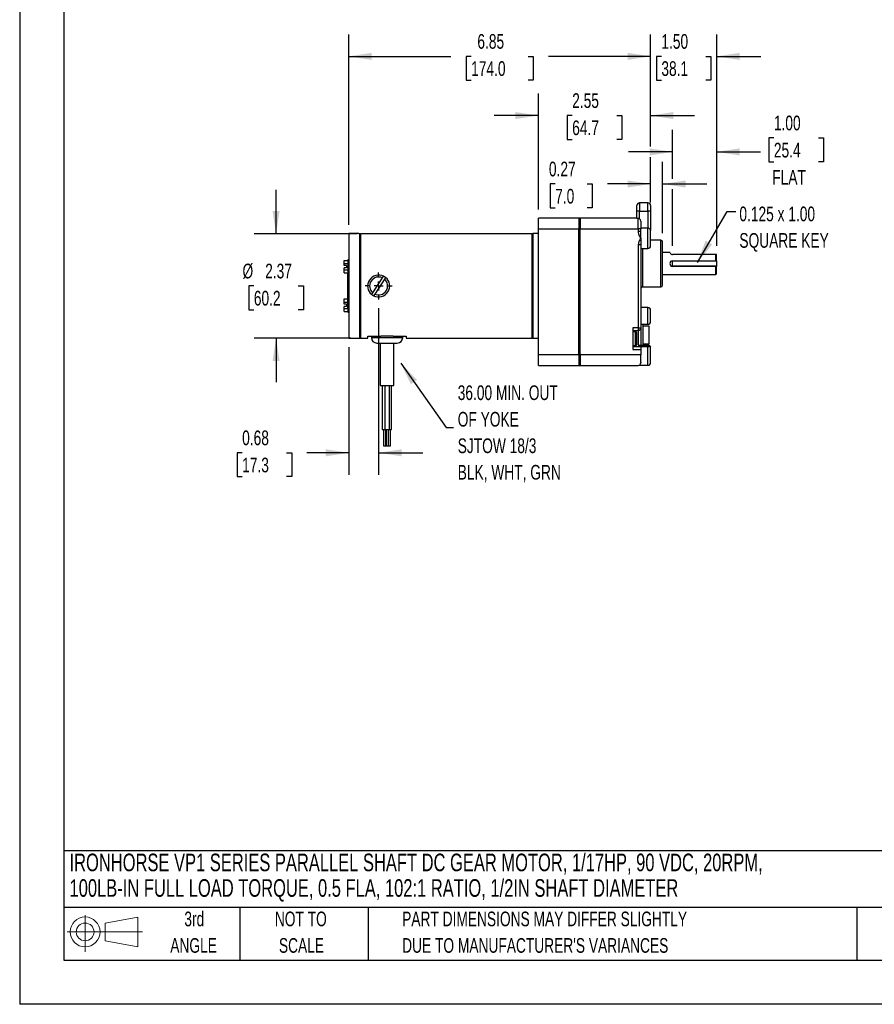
# Model space of a CAD drawing. Header units: inches. Extents: x 0 to 44, y 0 to 34.
# Tile 1 of 7: x 0 to 19.4, y 0 to 22.3. Entities that reach past the tile are written whole.
import ezdxf

# ---------------------------------------------------------------- set-up
doc = ezdxf.new("R2010")
doc.units = ezdxf.units.IN
doc.header["$LTSCALE"] = 4
doc.header["$MEASUREMENT"] = 0
doc.linetypes.add('CENTERX2', pattern=[0.8, 0.5, -0.1, 0.1, -0.1])
doc.layers.add('CENTER', color=40, linetype='CENTERX2')
doc.layers.add('SLD-DEFPOINTS', color=7, linetype='Continuous')
doc.layers.add('DIMENSIONS', color=140, linetype='Continuous', lineweight=25)
doc.layers.add('TEXT', color=140, linetype='Continuous', lineweight=25)
doc.styles.add('SLDTEXTSTYLE0', font='TXT', dxfattribs={"width": 0.7})
doc.dimstyles.new('SLDDIMSTYLE0', dxfattribs={"dimtxt": 0.339844, "dimasz": 0.52, "dimexe": 0, "dimexo": 0.0625, "dimgap": 0.084961, "dimtad": 0, "dimtih": 1, "dimtoh": 1, "dimrnd": 1e-09, "dimzin": 12, "dimdsep": 46, "dimtxsty": 'SLDTEXTSTYLE0', "dimsah": 1, "dimcen": 0.09, "dimadec": 0, "dimazin": 3, "dimtfac": 1, "dimtmove": 0, "dimatfit": 0, "dimfxl": 0, "dimfrac": 2, "dimtolj": 1, "dimtzin": 12, "dimarcsym": 0})
doc.dimstyles.new('SLDDIMSTYLE1', dxfattribs={"dimtxt": 0.339844, "dimasz": 0.52, "dimexe": 0, "dimexo": 0.0625, "dimgap": 0.084961, "dimtad": 0, "dimtih": 1, "dimtoh": 1, "dimrnd": 1e-09, "dimdsep": 46, "dimtxsty": 'SLDTEXTSTYLE0', "dimsah": 1, "dimcen": 0.09, "dimadec": 0, "dimazin": 2, "dimtfac": 1, "dimtmove": 0, "dimatfit": 0, "dimfxl": 0, "dimfrac": 2, "dimtolj": 1, "dimtzin": 12, "dimarcsym": 0})
doc.dimstyles.new('SLDDIMSTYLE2', dxfattribs={"dimtxt": 0.339844, "dimasz": 0.52, "dimexe": 0, "dimexo": 0.0625, "dimgap": 0.084961, "dimtad": 0, "dimtih": 1, "dimtoh": 1, "dimrnd": 1e-09, "dimzin": 12, "dimdsep": 46, "dimtxsty": 'SLDTEXTSTYLE0', "dimsah": 1, "dimcen": 0.09, "dimadec": 0, "dimazin": 3, "dimtfac": 1, "dimtofl": 0, "dimtmove": 0, "dimatfit": 3, "dimfxl": 0, "dimfrac": 2, "dimtolj": 1, "dimtzin": 12, "dimarcsym": 0})
doc.dimstyles.new('SLDDIMSTYLE5', dxfattribs={"dimtxt": 0.339844, "dimasz": 0.52, "dimexe": 0, "dimexo": 0.0625, "dimgap": 0.084961, "dimtad": 0, "dimtih": 1, "dimtoh": 1, "dimrnd": 1e-09, "dimzin": 4, "dimdsep": 46, "dimtxsty": 'SLDTEXTSTYLE0', "dimsah": 1, "dimcen": 0.09, "dimadec": 0, "dimazin": 1, "dimtfac": 1, "dimtmove": 0, "dimatfit": 0, "dimfxl": 0, "dimfrac": 2, "dimtolj": 1, "dimtzin": 12, "dimarcsym": 0})
doc.dimstyles.new('SLDDIMSTYLE6', dxfattribs={"dimtxt": 0.18, "dimasz": 0.52, "dimexe": 0, "dimexo": 0.0625, "dimgap": 0, "dimtad": 0, "dimtih": 1, "dimtoh": 1, "dimdec": 0, "dimrnd": 1e-09, "dimzin": 0, "dimdsep": 46, "dimtxsty": 'Standard', "dimsah": 1, "dimcen": 0.09, "dimadec": 0, "dimazin": 0, "dimtfac": 0.52, "dimtdec": 0, "dimtofl": 0, "dimtmove": 0, "dimatfit": 3, "dimfxl": 0, "dimfrac": 2, "dimtolj": 1, "dimtzin": 0, "dimarcsym": 0})

# ---------------------------------------------------------------- blocks, each defined once
blk = doc.blocks.new('Block11')
at = {"color": 7, "linetype": 'Continuous', "lineweight": 18}
for p, q in [((0.408, 0.836), (0.408, 0)), ((0.863, 0.656), (1.602, 0.792)), ((1.602, 0.792), (1.602, 0.115)), ((0, 0.454), (1.712, 0.454)), ((0.863, 0.251), (0.863, 0.656)), ((0.863, 0.251), (1.602, 0.115))]:
    blk.add_line(p, q, dxfattribs=at)
for radius in [0.339, 0.202]:
    blk.add_circle((0.408, 0.454), radius, dxfattribs=at)
blk = doc.blocks.new('Block12')
at = {"layer": 'SLD-DEFPOINTS'}
blk.add_blockref('Block11', (0, 0), dxfattribs=at)
blk = doc.blocks.new('SW_NOTE_0')
at = {"layer": 'TEXT', "color": 0, "linetype": 'CENTERX2', "lineweight": 18, "char_height": 0.4, "attachment_point": 1, "style": 'SLDTEXTSTYLE0'}
for s, insert in [('IRONHORSE VP1 SERIES PARALLEL SHAFT DC GEAR MOTOR, 1/17HP, 90 VDC, 20RPM,', (0, 0.516)), ('100LB-IN FULL LOAD TORQUE, 0.5 FLA, 102:1 RATIO, 1/2IN SHAFT DIAMETER', (0, -0.064))]:
    blk.add_mtext(s, dxfattribs=dict(at, insert=insert))
blk = doc.blocks.new('SW_NOTE_0_3')
at = {"layer": 'TEXT', "color": 0, "linetype": 'CENTERX2', "lineweight": 18, "char_height": 0.33333, "attachment_point": 1, "style": 'SLDTEXTSTYLE0'}
for s, insert in [('PART DIMENSIONS MAY DIFFER SLIGHTLY', (0, 0.43)), ("DUE TO MANUFACTURER'S VARIANCES", (0, -0.172))]:
    blk.add_mtext(s, dxfattribs=dict(at, insert=insert))
blk = doc.blocks.new('SW_NOTE_0_4')
at = {"layer": 'TEXT', "color": 0, "linetype": 'CENTERX2', "lineweight": 18, "char_height": 0.3333, "attachment_point": 2, "style": 'SLDTEXTSTYLE0'}
for s, insert in [('NOT TO', (0.828, 0.43)), ('SCALE', (0.843, -0.172))]:
    blk.add_mtext(s, dxfattribs=dict(at, insert=insert))
blk = doc.blocks.new('SW_NOTE_0_5')
at = {"layer": 'TEXT', "color": 0, "linetype": 'CENTERX2', "lineweight": 18, "char_height": 0.3333, "attachment_point": 2, "style": 'SLDTEXTSTYLE0'}
for s, insert in [('3rd', (0.365, 0.43)), ('ANGLE', (0.349, -0.172))]:
    blk.add_mtext(s, dxfattribs=dict(at, insert=insert))
blk = doc.blocks.new('_D_12')
at = {"layer": 'DIMENSIONS'}
for p, q in [((5.819, 17.488), (5.819, 18.488)), ((7.662, 17.488), (5.319, 17.488)), ((5.314, 16.303), (5.2, 16.303)), ((5.2, 16.303), (5.2, 15.763)), ((6.324, 16.303), (6.438, 16.303)), ((6.438, 16.303), (6.438, 15.763)), ((5.2, 15.763), (5.314, 15.763)), ((6.438, 15.763), (6.324, 15.763)), ((7.517, 15.118), (5.319, 15.118)), ((5.819, 15.118), (5.819, 14.118))]:
    blk.add_line(p, q, dxfattribs=at)
for points in [[(5.819, 17.488), (5.899, 18.008), (5.739, 18.008)], [(5.819, 15.118), (5.739, 14.598), (5.899, 14.598)]]:
    blk.add_solid(points, dxfattribs=at)
at = {"layer": 'DIMENSIONS', "char_height": 0.3333, "attachment_point": 1, "style": 'SLDTEXTSTYLE0'}
for s, insert in [('%%c', (5.057, 16.809)), ('2.37', (5.571, 16.809)), ('60.2', (5.314, 16.193))]:
    blk.add_mtext(s, dxfattribs=dict(at, insert=insert))
blk = doc.blocks.new('_D_13')
at = {"layer": 'DIMENSIONS'}
for p, q in [((8.147, 15.799), (8.147, 12.017)), ((7.467, 14.916), (7.467, 12.017)), ((5.049, 12.517), (4.935, 12.517)), ((4.935, 12.517), (4.935, 11.977)), ((6.059, 12.517), (6.173, 12.517)), ((6.173, 12.517), (6.173, 11.977)), ((7.467, 12.517), (6.519, 12.517)), ((8.147, 12.517), (9.147, 12.517)), ((4.935, 11.977), (5.049, 11.977)), ((6.173, 11.977), (6.059, 11.977))]:
    blk.add_line(p, q, dxfattribs=at)
for points in [[(7.467, 12.517), (6.947, 12.597), (6.947, 12.437)], [(8.147, 12.517), (8.667, 12.437), (8.667, 12.597)]]:
    blk.add_solid(points, dxfattribs=at)
at = {"layer": 'DIMENSIONS', "char_height": 0.3333, "attachment_point": 1, "style": 'SLDTEXTSTYLE0'}
for s, insert in [('0.68', (5.049, 13.023)), ('17.3', (5.049, 12.407))]:
    blk.add_mtext(s, dxfattribs=dict(at, insert=insert))
blk = doc.blocks.new('_D_14')
at = {"layer": 'DIMENSIONS'}
for p, q in [((14.318, 19.466), (14.318, 22.014)), ((15.818, 17.215), (15.818, 22.014)), ((14.318, 21.514), (13.318, 21.514)), ((14.563, 21.514), (14.449, 21.514)), ((14.449, 21.514), (14.449, 20.974)), ((15.573, 21.514), (15.687, 21.514)), ((15.687, 21.514), (15.687, 20.974)), ((15.818, 21.514), (16.818, 21.514)), ((14.449, 20.974), (14.563, 20.974)), ((15.687, 20.974), (15.573, 20.974)), ((14.318, 18.199), (14.318, 19.226))]:
    blk.add_line(p, q, dxfattribs=at)
for points in [[(14.318, 21.514), (13.798, 21.594), (13.798, 21.434)], [(15.818, 21.514), (16.338, 21.434), (16.338, 21.594)]]:
    blk.add_solid(points, dxfattribs=at)
at = {"layer": 'DIMENSIONS', "char_height": 0.3333, "attachment_point": 1, "style": 'SLDTEXTSTYLE0'}
for s, insert in [('1.50', (14.563, 22.02)), ('38.1', (14.563, 21.404))]:
    blk.add_mtext(s, dxfattribs=dict(at, insert=insert))
blk = doc.blocks.new('_D_15')
at = {"layer": 'DIMENSIONS'}
for p, q in [((7.467, 17.691), (7.467, 22.014)), ((14.318, 19.466), (14.318, 22.014)), ((7.467, 21.514), (9.786, 21.514)), ((10.246, 21.514), (10.132, 21.514)), ((10.132, 21.514), (10.132, 20.974)), ((11.539, 21.514), (11.653, 21.514)), ((11.653, 21.514), (11.653, 20.974)), ((14.318, 21.514), (11.999, 21.514)), ((10.132, 20.974), (10.246, 20.974)), ((11.653, 20.974), (11.539, 20.974)), ((14.318, 18.329), (14.318, 19.226))]:
    blk.add_line(p, q, dxfattribs=at)
for points in [[(7.467, 21.514), (7.987, 21.434), (7.987, 21.594)], [(14.318, 21.514), (13.798, 21.594), (13.798, 21.434)]]:
    blk.add_solid(points, dxfattribs=at)
at = {"layer": 'DIMENSIONS', "char_height": 0.3333, "attachment_point": 1, "style": 'SLDTEXTSTYLE0'}
for s, insert in [('6.85', (10.387, 22.02)), ('174.0', (10.246, 21.404))]:
    blk.add_mtext(s, dxfattribs=dict(at, insert=insert))
blk = doc.blocks.new('_D_16')
at = {"layer": 'DIMENSIONS'}
for p, q in [((14.318, 18.329), (14.318, 19.118)), ((14.592, 17.502), (14.592, 19.118)), ((12.153, 18.618), (12.039, 18.618)), ((12.039, 18.618), (12.039, 18.078)), ((12.88, 18.618), (12.994, 18.618)), ((12.994, 18.618), (12.994, 18.078)), ((14.318, 18.618), (13.34, 18.618)), ((14.592, 18.618), (15.592, 18.618)), ((12.039, 18.078), (12.153, 18.078)), ((12.994, 18.078), (12.88, 18.078))]:
    blk.add_line(p, q, dxfattribs=at)
for points in [[(14.318, 18.618), (13.798, 18.698), (13.798, 18.538)], [(14.592, 18.618), (15.112, 18.538), (15.112, 18.698)]]:
    blk.add_solid(points, dxfattribs=at)
at = {"layer": 'DIMENSIONS', "char_height": 0.3333, "attachment_point": 1, "style": 'SLDTEXTSTYLE0'}
for s, insert in [('0.27', (12.011, 19.124)), ('7.0', (12.153, 18.507))]:
    blk.add_mtext(s, dxfattribs=dict(at, insert=insert))
blk = doc.blocks.new('_D_17')
at = {"layer": 'DIMENSIONS'}
for p, q in [((11.771, 18.042), (11.771, 20.671)), ((14.318, 19.466), (14.318, 20.671)), ((11.771, 20.171), (10.771, 20.171)), ((12.539, 20.171), (12.425, 20.171)), ((12.425, 20.171), (12.425, 19.631)), ((13.549, 20.171), (13.663, 20.171)), ((13.663, 20.171), (13.663, 19.631)), ((14.318, 20.171), (15.318, 20.171)), ((12.425, 19.631), (12.539, 19.631)), ((13.663, 19.631), (13.549, 19.631)), ((14.318, 18.329), (14.318, 19.226))]:
    blk.add_line(p, q, dxfattribs=at)
for points in [[(11.771, 20.171), (11.251, 20.251), (11.251, 20.091)], [(14.318, 20.171), (14.838, 20.091), (14.838, 20.251)]]:
    blk.add_solid(points, dxfattribs=at)
at = {"layer": 'DIMENSIONS', "char_height": 0.3333, "attachment_point": 1, "style": 'SLDTEXTSTYLE0'}
for s, insert in [('2.55', (12.539, 20.677)), ('64.7', (12.539, 20.06))]:
    blk.add_mtext(s, dxfattribs=dict(at, insert=insert))
blk = doc.blocks.new('_D_18')
at = {"layer": 'DIMENSIONS'}
for p, q in [((14.818, 18.738), (14.818, 19.846)), ((15.818, 17.215), (15.818, 19.846)), ((17.116, 19.663), (17.002, 19.663)), ((17.002, 19.663), (17.002, 19.123)), ((18.126, 19.663), (18.24, 19.663)), ((18.24, 19.663), (18.24, 19.123)), ((14.818, 19.346), (13.818, 19.346)), ((15.818, 19.346), (16.812, 19.346)), ((17.002, 19.123), (17.116, 19.123)), ((18.24, 19.123), (18.126, 19.123)), ((14.818, 17.215), (14.818, 18.498))]:
    blk.add_line(p, q, dxfattribs=at)
for points in [[(14.818, 19.346), (14.298, 19.426), (14.298, 19.266)], [(15.818, 19.346), (16.338, 19.266), (16.338, 19.426)]]:
    blk.add_solid(points, dxfattribs=at)
at = {"layer": 'DIMENSIONS', "char_height": 0.3333, "attachment_point": 1, "style": 'SLDTEXTSTYLE0'}
for s, insert in [('1.00', (17.116, 20.169)), ('25.4', (17.116, 19.553)), ('FLAT', (17.08, 18.937))]:
    blk.add_mtext(s, dxfattribs=dict(at, insert=insert))
blk = doc.blocks.new('SW_NOTE_0_7')
at = {"layer": 'TEXT', "color": 0, "linetype": 'CENTERX2', "lineweight": 18, "attachment_point": 1, "style": 'SLDTEXTSTYLE0'}
for s, insert, char_height in [('0.125 x 1.00', (0.08, 0.109), 0.33333), ('SQUARE KEY', (0.08, -0.492), 0.3333)]:
    blk.add_mtext(s, dxfattribs=dict(at, insert=insert, char_height=char_height))
blk = doc.blocks.new('SW_NOTE_0_8')
at = {"layer": 'TEXT', "color": 0, "linetype": 'CENTERX2', "lineweight": 18, "attachment_point": 1, "style": 'SLDTEXTSTYLE0'}
for s, insert, char_height in [('36.00 MIN. OUT', (0.094, 0.958), 0.33333), ('OF YOKE', (0.094, 0.356), 0.3333), ('SJTOW 18/3', (0.094, -0.246), 0.3333), ('BLK, WHT, GRN', (0.094, -0.848), 0.33333)]:
    blk.add_mtext(s, dxfattribs=dict(at, insert=insert, char_height=char_height))
blk = doc.blocks.new('SW_CENTERMARKSYMBOL_9')
at = {"layer": 'CENTER', "color": 0}
for p, q in [((0, 0.2), (0, 0.304)), ((-0.2, 0), (-0.304, 0)), ((0, 0), (-0.1, 0)), ((0, 0), (0, 0.1)), ((0, 0), (0, -0.1)), ((0, 0), (0.1, 0)), ((0.2, 0), (0.304, 0)), ((0, -0.2), (0, -0.304))]:
    blk.add_line(p, q, dxfattribs=at)

msp = doc.modelspace()

# ---------------------------------------------------------------- linework, layer by layer
at = {"color": 7, "linetype": 'Continuous'}
for p in [(0.0004, 34.0004), (44.0004, 0.0004)]:
    msp.add_line(p, (0.0004, 0.0004), dxfattribs=at)
for p, q in [((14.0078, 17.9991), (14.0078, 18.1291)), ((14.2578, 18.1891), (14.0678, 18.1891)), ((14.0678, 18.1891), (14.0678, 17.9991)), ((14.2578, 17.9991), (14.2578, 18.1891)), ((14.3178, 18.1291), (14.3178, 17.9991)), ((14.0078, 17.8421), (14.0078, 17.9991)), ((14.0678, 17.9991), (14.0078, 17.9991)), ((14.0678, 17.9991), (14.2578, 17.9991)), ((14.0678, 17.8264), (14.0678, 17.9991)), ((14.2578, 17.9991), (14.2578, 17.6139)), ((14.3178, 17.9991), (14.2578, 17.9991)), ((14.3178, 17.9991), (14.3178, 17.5599)), ((12.6863, 17.8421), (11.7708, 17.8421)), ((11.7708, 17.6021), (11.7708, 17.8421)), ((12.7173, 17.8421), (12.6863, 17.8421)), ((12.6863, 17.8421), (12.6863, 17.6021)), ((12.7173, 17.8421), (12.7173, 17.6021)), ((14.0078, 17.8421), (12.7173, 17.8421)), ((14.0373, 17.6021), (14.0373, 17.8369)), ((14.0973, 17.7725), (14.0973, 17.6021)), ((7.6968, 17.4906), (7.4668, 17.4906)), ((7.4668, 17.4906), (7.4668, 16.3031)), ((7.6968, 17.4843), (7.6968, 17.4906)), ((7.7168, 17.4843), (7.6968, 17.4843)), ((7.7168, 17.4702), (7.7318, 17.4853)), ((7.7168, 15.1156), (7.7168, 17.4843)), ((7.7318, 17.4853), (7.7318, 15.121)), ((7.8618, 17.4853), (7.7318, 17.4853)), ((11.5008, 17.4881), (7.8618, 17.4881)), ((7.8618, 17.4881), (7.8618, 17.4853)), ((11.5008, 17.4853), (11.5008, 17.4881)), ((11.6308, 17.4853), (11.5008, 17.4853)), ((11.6308, 15.121), (11.6308, 17.4853)), ((11.6458, 17.4702), (11.6308, 17.4853)), ((11.7708, 17.4906), (11.6458, 17.4906)), ((11.6458, 17.4906), (11.6458, 15.1156)), ((11.7708, 17.6021), (12.6863, 17.6021)), ((11.7708, 14.7421), (11.7708, 17.6021)), ((12.6863, 17.6021), (12.7173, 17.6021)), ((12.6863, 14.7421), (12.6863, 17.6021)), ((12.7173, 14.7421), (12.7173, 17.6021)), ((12.7173, 17.6021), (14.0373, 17.6021)), ((14.0373, 17.6021), (14.0373, 17.5409)), ((14.0973, 17.6021), (14.0373, 17.6021)), ((14.0973, 17.5409), (14.0373, 17.5409)), ((14.2578, 17.6139), (14.0973, 17.6139)), ((14.0973, 17.5409), (14.0973, 17.6021)), ((14.0973, 17.3871), (14.0973, 17.5409)), ((14.2578, 17.1542), (14.2578, 17.6139)), ((14.3178, 17.3871), (14.3178, 17.5595)), ((14.0373, 17.2334), (14.0373, 15.3546)), ((14.0973, 17.2334), (14.0373, 17.2334)), ((14.0973, 17.2334), (14.0973, 15.3546)), ((14.3178, 17.2142), (14.3178, 17.3871)), ((14.5523, 17.3417), (14.3178, 17.3417)), ((14.5523, 16.8117), (14.5523, 17.3417)), ((14.5923, 16.8117), (14.5923, 17.3017)), ((14.0973, 17.1542), (14.2578, 17.1542)), ((14.1373, 17.1542), (14.1373, 16.2817)), ((14.7625, 17.0617), (14.5923, 17.0617)), ((15.7978, 17.0147), (14.8178, 17.0147)), ((15.7978, 16.8747), (15.7978, 17.0147)), ((15.8178, 17.0147), (15.7978, 17.0147)), ((15.8178, 16.8747), (15.8178, 17.0147)), ((7.3612, 16.8832), (7.4463, 16.8832)), ((7.3612, 16.8119), (7.3612, 16.8832)), ((7.3612, 16.8119), (7.4463, 16.8119)), ((7.3612, 16.7654), (7.3612, 16.8119)), ((7.4203, 16.7654), (7.3612, 16.7654)), ((7.4203, 16.7654), (7.4203, 16.7159)), ((7.4668, 16.8969), (7.4463, 16.8969)), ((7.4463, 16.8969), (7.4463, 16.5844)), ((14.5523, 16.2817), (14.5523, 16.8117)), ((14.5923, 16.3217), (14.5923, 16.8117)), ((14.8178, 16.8747), (15.7978, 16.8747)), ((14.8178, 16.8742), (15.8178, 16.8742)), ((14.8178, 16.7492), (14.8178, 16.8742)), ((15.7978, 16.8747), (15.8178, 16.8747)), ((15.8178, 16.8747), (15.8178, 16.8742)), ((15.8178, 16.8742), (15.8178, 16.7492)), ((7.3612, 16.6693), (7.3612, 16.7159)), ((7.4203, 16.7159), (7.3612, 16.7159)), ((7.3612, 16.598), (7.3612, 16.6693)), ((7.3612, 16.6693), (7.4463, 16.6693)), ((7.3612, 16.598), (7.4463, 16.598)), ((7.4368, 16.598), (7.4368, 15.8031)), ((7.4463, 16.5844), (7.4668, 16.5844)), ((14.5923, 16.5617), (15.7978, 16.5617)), ((15.8178, 16.7492), (14.8178, 16.7492)), ((15.7978, 16.7487), (14.8178, 16.7487)), ((15.7978, 16.5617), (15.7978, 16.7487)), ((15.8178, 16.7487), (15.7978, 16.7487)), ((15.7978, 16.5617), (15.8178, 16.5817)), ((15.8178, 16.7492), (15.8178, 16.7487)), ((15.8178, 16.5817), (15.8178, 16.7487)), ((8.0162, 16.1464), (8.2354, 16.4869)), ((8.2774, 16.4598), (8.0582, 16.1194)), ((8.2354, 16.4869), (8.2604, 16.5258)), ((8.3024, 16.4988), (8.2774, 16.4598)), ((7.4668, 16.3031), (7.4668, 15.1156)), ((7.9911, 16.1075), (8.0162, 16.1464)), ((8.0582, 16.1194), (8.0332, 16.0804)), ((14.1373, 16.2817), (14.5523, 16.2817)), ((7.3612, 15.9369), (7.3612, 16.0082)), ((7.3612, 16.0082), (7.4368, 16.0082)), ((7.3612, 15.9369), (7.4368, 15.9369)), ((7.3612, 15.8904), (7.3612, 15.9369)), ((7.4203, 15.8904), (7.3612, 15.8904)), ((7.4203, 15.8904), (7.4203, 15.8409)), ((7.3612, 15.7943), (7.3612, 15.8409)), ((7.4203, 15.8409), (7.3612, 15.8409)), ((7.3612, 15.723), (7.3612, 15.7943)), ((7.3612, 15.7943), (7.4463, 15.7943)), ((7.3612, 15.723), (7.4463, 15.723)), ((7.4368, 15.8031), (7.4668, 15.8031)), ((7.4463, 15.8031), (7.4463, 15.7094)), ((7.4463, 15.7094), (7.4668, 15.7094)), ((14.2578, 15.8141), (14.0973, 15.8141)), ((14.2578, 15.6241), (14.2578, 15.8141)), ((14.3178, 15.6241), (14.3178, 15.7541)), ((14.0973, 15.4341), (14.2578, 15.4341)), ((14.1518, 15.4324), (14.1518, 15.4341)), ((14.1518, 15.1921), (14.1518, 15.4324)), ((14.2578, 15.4341), (14.2578, 15.6241)), ((14.3178, 15.4941), (14.3178, 15.6241)), ((14.0373, 15.3546), (13.9173, 15.3546)), ((13.9173, 15.3546), (13.9173, 14.8596)), ((13.9173, 15.2946), (14.0373, 15.2946)), ((13.9778, 15.2641), (13.9173, 15.2641)), ((13.9778, 14.9501), (13.9778, 15.2641)), ((14.0078, 15.1063), (14.0078, 15.2341)), ((14.0373, 15.3546), (14.0973, 15.3546)), ((14.0373, 15.3546), (14.0373, 15.2946)), ((14.0373, 15.2946), (14.0373, 14.9599)), ((14.0973, 15.3546), (14.0973, 15.1071)), ((14.2888, 15.3906), (14.1518, 15.3906)), ((14.2888, 14.9936), (14.2888, 15.3906)), ((7.4668, 15.1156), (7.7168, 15.1156)), ((7.7168, 15.136), (7.7318, 15.121)), ((7.7318, 15.121), (7.7168, 15.121)), ((7.7168, 15.1181), (7.9018, 15.1181)), ((7.9018, 15.1641), (8.196, 15.1641)), ((7.9018, 15.1181), (7.9018, 15.1641)), ((7.9808, 15.1641), (7.9808, 15.1331)), ((7.9808, 15.1331), (8.6853, 15.1331)), ((8.1062, 15.0081), (8.5629, 15.0081)), ((8.1805, 15.0081), (8.1805, 14.048)), ((8.4776, 15.1641), (8.196, 15.1641)), ((8.4776, 15.1641), (8.7718, 15.1641)), ((8.493, 14.048), (8.493, 15.0081)), ((8.6853, 15.1331), (8.6928, 15.1331)), ((8.6928, 15.1331), (8.6928, 15.1641)), ((8.7718, 15.1641), (8.7718, 15.1181)), ((8.7718, 15.1181), (11.5008, 15.1181)), ((11.5008, 15.121), (11.6308, 15.121)), ((11.5008, 15.1181), (11.5008, 15.121)), ((11.6308, 15.121), (11.6458, 15.136)), ((11.6458, 15.1156), (11.7708, 15.1156)), ((14.0078, 14.9803), (14.0078, 15.1063)), ((14.0973, 15.1071), (14.0973, 14.9599)), ((14.1518, 14.9599), (14.1518, 15.1921)), ((14.1518, 14.9936), (14.2888, 14.9936)), ((13.9173, 14.9501), (13.9778, 14.9501)), ((14.0973, 14.9196), (13.9173, 14.9196)), ((13.9173, 14.8596), (14.0973, 14.8596)), ((14.0373, 14.9599), (14.2578, 14.9599)), ((14.0973, 14.9196), (14.0973, 14.8596)), ((14.2578, 14.9196), (14.0973, 14.9196)), ((14.0973, 14.8596), (14.0973, 14.7421)), ((14.3157, 14.9196), (14.2578, 14.9196)), ((14.2578, 14.5042), (14.2578, 14.9196)), ((14.3178, 14.7371), (14.3178, 14.9101)), ((11.7708, 14.5021), (11.7708, 14.7421)), ((12.6863, 14.7421), (11.7708, 14.7421)), ((12.7173, 14.7421), (12.6863, 14.7421)), ((12.6863, 14.7421), (12.6863, 14.5021)), ((14.0973, 14.7421), (12.7173, 14.7421)), ((12.7173, 14.7421), (12.7173, 14.5021)), ((14.0973, 14.5724), (14.0973, 14.7421)), ((14.0973, 14.5724), (14.0973, 14.5621)), ((14.3178, 14.5642), (14.3178, 14.7371)), ((11.7708, 14.5021), (12.6863, 14.5021)), ((12.6863, 14.5021), (12.7173, 14.5021)), ((12.7173, 14.5021), (14.0373, 14.5021)), ((14.0542, 14.5042), (14.2578, 14.5042)), ((8.1805, 14.048), (8.493, 14.048)), ((8.228, 14.048), (8.228, 13.048)), ((8.2888, 14.048), (8.2888, 13.048)), ((8.3938, 13.048), (8.3938, 14.048)), ((8.4421, 13.048), (8.4421, 14.048)), ((8.228, 13.048), (8.2888, 13.048)), ((8.2545, 13.048), (8.2545, 12.673)), ((8.2888, 13.048), (8.3562, 13.048)), ((8.3065, 12.673), (8.3065, 13.048)), ((8.3153, 13.048), (8.3153, 12.673)), ((8.3562, 13.048), (8.3938, 13.048)), ((8.3673, 12.673), (8.3673, 13.048)), ((8.3938, 13.048), (8.4421, 13.048)), ((8.4156, 12.673), (8.4156, 13.048)), ((8.2545, 12.673), (8.2878, 12.673)), ((8.2878, 12.673), (8.3065, 12.673)), ((8.3153, 12.673), (8.3487, 12.673)), ((8.3487, 12.673), (8.3673, 12.673)), ((8.3673, 12.673), (8.3969, 12.673)), ((8.3969, 12.673), (8.4156, 12.673))]:
    msp.add_line(p, q)
at = {"flags": 128}
for points in [[(14.0678, 17.8264), (14.0529, 17.8333), (14.0373, 17.8369)], [(14.0373, 17.5409), (14.0395, 17.5149), (14.0456, 17.4891), (14.0547, 17.4628), (14.0625, 17.4442), (14.0706, 17.4258), (14.0748, 17.4156), (14.078, 17.407), (14.0817, 17.3873), (14.0808, 17.3781), (14.0781, 17.3677), (14.0707, 17.3489), (14.0626, 17.3303), (14.0548, 17.3117), (14.0424, 17.2733), (14.0373, 17.2334)], [(14.0973, 17.3871), (14.0973, 17.31), (14.0973, 17.2416), (14.0973, 17.2334)], [(14.2578, 14.9599), (14.2768, 14.9576), (14.2929, 14.9514), (14.304, 14.9437), (14.3114, 14.9352), (14.3162, 14.9236), (14.3157, 14.9196)]]:
    msp.add_lwpolyline(points, dxfattribs=at)
for centre, radius, start, end in [((14.0678, 18.1291), 0.06, 90, 180), ((14.2578, 18.1291), 0.06, 0, 90), ((14.1033, 18.2975), 0.4653, 258.15698, 261.84222), ((14.0346, 17.7732), 0.0627, 359.37022, 58.02134), ((14.2627, 17.5598), 0.0544, 7.40655, 95.1842), ((14.2578, 17.5601), 0.06, 0, 6.58912), ((14.2578, 17.2142), 0.06, 270, 0), ((14.5523, 17.3017), 0.04, 0, 90), ((14.8176, 17.0711), 0.0565, 192.89808, 270.21306), ((14.8178, 16.8117), 0.063, 90, 270), ((8.1468, 16.3031), 0.25, 62.96835, 231.49001), ((8.1468, 16.3031), 0.204, 64.26841, 230.18994), ((8.1468, 16.3031), 0.25, 242.96835, 51.49001), ((8.1468, 16.3031), 0.204, 244.26841, 50.18994), ((8.1468, 16.3031), 0.25, 51.49001, 62.96835), ((14.5523, 16.3217), 0.04, 270, 0), ((8.1468, 16.3031), 0.25, 231.49001, 242.96835), ((14.1373, 16.2417), 0.04, 90, 180), ((14.2578, 15.7541), 0.06, 0, 90), ((14.2578, 15.4941), 0.06, 270, 0), ((13.9778, 15.2341), 0.03, 0, 90), ((14.0373, 15.3546), 0.06, 270, 0), ((8.1058, 15.1331), 0.125, 180, 270), ((8.5678, 15.1331), 0.125, 270, 0), ((13.9778, 14.9801), 0.03, 270, 0), ((14.2578, 14.9101), 0.06, 0, 16.21095), ((14.0373, 14.5621), 0.06, 270, 359.99487), ((14.2578, 14.5642), 0.06, 270, 0)]:
    msp.add_arc(centre, radius, start, end)
at = {"layer": 'TEXT'}
for p, q in [((1, 33), (1, 1)), ((43, 3.4844), (1, 3.4844)), ((43, 2.2), (1, 2.2)), ((5, 2.2), (5, 1)), ((7.9073, 2.2), (7.9073, 1)), ((18.9994, 2.2), (18.9994, 1)), ((1, 1), (43, 1))]:
    msp.add_line(p, q, dxfattribs=at)

# ---------------------------------------------------------------- block references
at = {"layer": 'CENTER'}
msp.add_blockref('SW_CENTERMARKSYMBOL_9', (8.1468, 16.3031), dxfattribs=at)
at = {"layer": 'SLD-DEFPOINTS'}
msp.add_blockref('Block12', (1.0768, 1.1896), dxfattribs=at)
at = {"layer": 'TEXT', "linetype": 'CENTERX2', "lineweight": 18}
for name, p in [('SW_NOTE_0_7', (16.2532, 17.996)), ('SW_NOTE_0_8', (9.8472, 13.0894)), ('SW_NOTE_0', (1.1317, 2.9045)), ('SW_NOTE_0_5', (3.598, 1.6749)), ('SW_NOTE_0_4', (5.5523, 1.6749)), ('SW_NOTE_0_3', (8.6802, 1.6749))]:
    msp.add_blockref(name, p, dxfattribs=at)

# ---------------------------------------------------------------- dimensions: what is measured, and where the dimension line sits
at = {"layer": 'DIMENSIONS'}
for base, p1, p2, dimstyle, picture, middle in [((7.4668, 21.5145), (14.3178, 18.1291), (7.4668, 17.4906), 'SLDDIMSTYLE2', '_D_15', (10.8923, 21.5145)), ((14.3178, 21.5145), (15.8178, 17.0147), (14.3178, 17.9991), 'SLDDIMSTYLE5', '_D_14', (15.0678, 21.5145)), ((14.3178, 20.1708), (11.7708, 17.8421), (14.3178, 18.1291), 'SLDDIMSTYLE0', '_D_17', (13.0443, 20.1708)), ((14.3178, 18.6178), (14.5923, 17.3017), (14.3178, 18.1291), 'SLDDIMSTYLE1', '_D_16', (12.5164, 18.6178)), ((8.1468, 12.5171), (7.4668, 15.1156), (8.1468, 15.9991), 'SLDDIMSTYLE1', '_D_13', (5.5541, 12.5171))]:
    dim = msp.add_linear_dim(base=base, p1=p1, p2=p2, dimstyle=dimstyle, dxfattribs=at)
    dim.commit()
    dim.dimension.update_dxf_attribs({"geometry": picture, "text_midpoint": middle, "dimtype": 160})
dim = msp.add_linear_dim(base=(15.8178, 19.3455), p1=(14.8178, 17.0147), p2=(15.8178, 17.0147), text='<>\\PFLAT', dimstyle='SLDDIMSTYLE5', dxfattribs=at)
dim.commit()
dim.dimension.update_dxf_attribs({"geometry": '_D_18', "text_midpoint": (17.6209, 19.3455), "dimtype": 160})
dim = msp.add_linear_dim(base=(5.8189, 17.4881), p1=(7.7168, 15.1181), p2=(7.8618, 17.4881), angle=90, text='%%c<>', dimstyle='SLDDIMSTYLE0', dxfattribs=at)
dim.commit()
dim.dimension.update_dxf_attribs({"geometry": '_D_12', "text_midpoint": (5.8189, 16.3031), "dimtype": 160})

# ---------------------------------------------------------------- leaders
at = {"layer": 'TEXT', "linetype": 'CENTERX2', "lineweight": 18}
for points in [[(15.3808, 16.8386), (16.0539, 17.996), (16.2532, 17.996)], [(8.6495, 14.5481), (9.676, 13.0894), (9.8472, 13.0894)]]:
    msp.add_leader(points, dimstyle='SLDDIMSTYLE6', dxfattribs=at)

doc.saveas('drawing.dxf')
